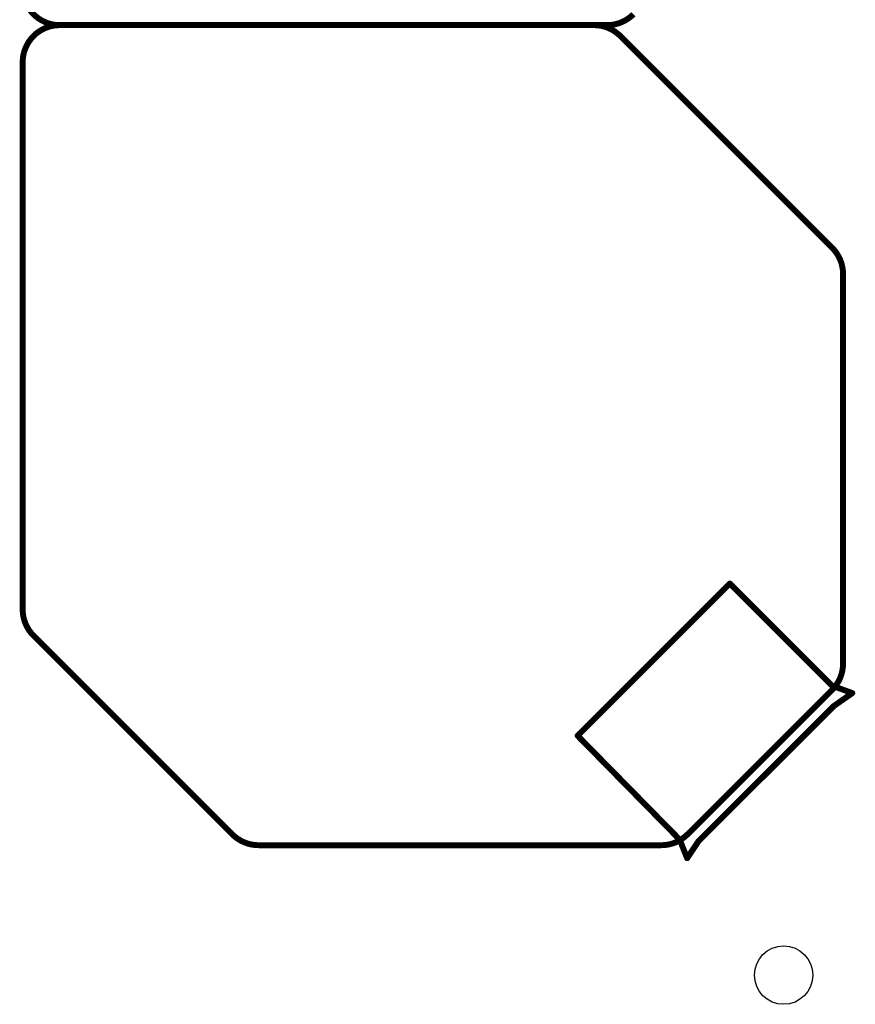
# Model space of a CAD drawing. Extents: x -0.5 to 59.7, y -5.4 to 61.3.
# Tile 8 of 9: x 31 to 59.6, y -5.4 to 28.3. Entities that reach past the tile are written whole.
import ezdxf

# ---------------------------------------------------------------- set-up
doc = ezdxf.new("R2010")
doc.units = 0
doc.layers.add('20', color=213, linetype='CONTINUOUS')
doc.layers.add('21', color=253, linetype='CONTINUOUS')

msp = doc.modelspace()

# ---------------------------------------------------------------- linework, layer by layer
at = {"layer": '20'}
for points, const_width in [([(31.115, 29.337, 0.4142), (32.385, 28.067)], 0.2032), ([(51.1115, 28.067, 0.1989), (52.0095, 28.439)], 0.2032), ([(32.385, 28.067, 0.4142), (31.115, 26.797)], 0.2032), ([(32.385, 28.1178, 1), (32.385, 28.0162)], 0.1016), ([(32.385, 28.0162, 1), (32.385, 28.1178)], 0.1016), ([(32.385, 28.0162, 1), (32.385, 28.1178)], 0.1016), ([(51.561, 27.695, 0.1989), (50.663, 28.067)], 0.2032), ([(50.663, 28.1178, 1), (50.663, 28.0162)], 0.1016), ([(50.663, 28.1178, 1), (50.663, 28.0162)], 0.1016), ([(50.663, 28.0162, 1), (50.663, 28.1178)], 0.1016), ([(51.1115, 28.1178, 1), (51.1115, 28.0162)], 0.1016), ([(51.1115, 28.0162, 1), (51.1115, 28.1178)], 0.1016), ([(51.597, 27.7309, 1), (51.5251, 27.6591)], 0.1016), ([(51.5251, 27.6591, 1), (51.597, 27.7309)], 0.1016), ([(31.1658, 26.797, 1), (31.0642, 26.797)], 0.1016), ([(31.0642, 26.797, 1), (31.1658, 26.797)], 0.1016), ([(58.8459, 20.482, 1), (58.7741, 20.4101)], 0.1016), ([(59.182, 19.548, 0.1989), (58.81, 20.446)], 0.2032), ([(58.7741, 20.4101, 1), (58.8459, 20.482)], 0.1016), ([(59.2328, 19.548, 1), (59.1312, 19.548)], 0.1016), ([(59.1312, 19.548, 1), (59.2328, 19.548)], 0.1016), ([(31.115, 8.0705, 0.1989), (31.487, 7.1725)], 0.2032), ([(31.1658, 8.0705, 1), (31.0642, 8.0705)], 0.1016), ([(31.0642, 8.0705, 1), (31.1658, 8.0705)], 0.1016), ([(31.5229, 7.2084, 1), (31.4511, 7.1366)], 0.1016), ([(31.4511, 7.1366, 1), (31.5229, 7.2084)], 0.1016), ([(58.81, 5.3204, 0.1989), (59.182, 6.2184)], 0.2032), ([(59.2328, 6.2184, 1), (59.1312, 6.2184)], 0.1016), ([(59.1312, 6.2184, 1), (59.2328, 6.2184)], 0.1016), ([(58.7741, 5.3563, 1), (58.8459, 5.2845)], 0.1016), ([(58.8459, 5.2845, 1), (58.7741, 5.3563)], 0.1016), ([(38.2875, 0.372, 0.1989), (39.1855, 0)], 0.2032), ([(38.3234, 0.4079, 1), (38.2516, 0.3361)], 0.1016), ([(38.2516, 0.3361, 1), (38.3234, 0.4079)], 0.1016), ([(52.9636, 0, 0.1989), (53.8616, 0.372)], 0.2032), ([(53.8257, 0.4079, 1), (53.8975, 0.3361)], 0.1016), ([(53.8975, 0.3361, 1), (53.8257, 0.4079)], 0.1016), ([(39.1855, 0.0508, 1), (39.1855, -0.0508)], 0.1016), ([(39.1855, -0.0508, 1), (39.1855, 0.0508)], 0.1016), ([(52.9636, 0.0508, 1), (52.9636, -0.0508)], 0.1016), ([(52.9636, -0.0508, 1), (52.9636, 0.0508)], 0.1016)]:
    msp.add_lwpolyline(points, format="xyb", dxfattribs=dict(at, const_width=const_width))
at = {"layer": '20', "const_width": 0.2032}
for points in [[(50.663, 28.067), (32.385, 28.067)], [(50.663, 28.067), (51.1115, 28.067)], [(58.81, 20.446), (51.561, 27.695)], [(31.115, 26.797), (31.115, 8.0705)], [(59.182, 6.2184), (59.182, 19.548)], [(31.487, 7.1725), (38.2875, 0.372)], [(53.8616, 0.372), (58.81, 5.3204)], [(39.1855, 0), (52.9636, 0)]]:
    msp.add_lwpolyline(points, dxfattribs=at)
at = {"layer": '20'}
msp.add_circle((57.15, -4.445), 1, dxfattribs=at)
at = {"layer": '21', "const_width": 0.2032}
for points in [[(50.1015, 3.7465), (55.3085, 8.9535)], [(55.3085, 8.9535), (58.801, 5.461)], [(58.801, 5.461), (59.4995, 5.207)], [(59.4995, 5.207), (58.8645, 4.7625)], [(58.8645, 4.7625), (54.229, 0.127)], [(53.594, 0.1905), (50.1015, 3.7465)], [(53.848, -0.4445), (53.594, 0.1905)], [(54.229, 0.127), (53.848, -0.4445)]]:
    msp.add_lwpolyline(points, dxfattribs=at)
at = {"layer": '21', "const_width": 0.1016}
for points in [[(55.3444, 8.9894, 1), (55.2726, 8.9176)], [(55.3444, 8.9176, 1), (55.2726, 8.9894)], [(58.8184, 5.5087, 1), (58.7836, 5.4133)], [(58.7651, 5.4251, 1), (58.8369, 5.4969)], [(59.5286, 5.1654, 1), (59.4704, 5.2486)], [(59.4821, 5.1593, 1), (59.5169, 5.2547)], [(58.8354, 4.8041, 1), (58.8936, 4.7209)], [(58.9004, 4.7266, 1), (58.8286, 4.7984)], [(50.1377, 3.7821, 1), (50.0653, 3.7109)], [(50.0656, 3.7824, 1), (50.1374, 3.7106)], [(53.6412, 0.2094, 1), (53.5468, 0.1716)], [(53.5578, 0.1549, 1), (53.6302, 0.2261)], [(54.1931, 0.1629, 1), (54.2649, 0.0911)], [(54.2713, 0.0988, 1), (54.1867, 0.1552)], [(53.8057, -0.4163, 1), (53.8903, -0.4727)], [(53.8008, -0.4634, 1), (53.8952, -0.4256)]]:
    msp.add_lwpolyline(points, format="xyb", dxfattribs=at)

doc.saveas('drawing.dxf')
